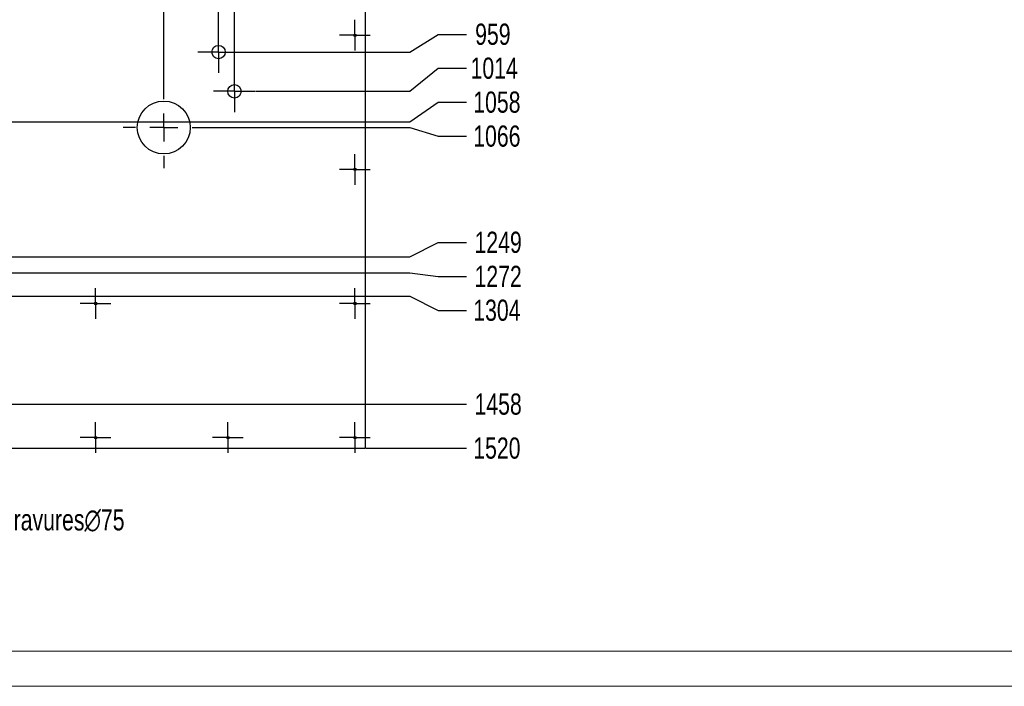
# Model space of a CAD drawing. Header units: millimetres. Extents: x 0 to 841, y 0 to 594.
# Tile 14 of 30: x 421 to 561, y 0 to 94. Entities that reach past the tile are written whole.
import ezdxf

# ---------------------------------------------------------------- set-up
doc = ezdxf.new("R2010")
doc.units = ezdxf.units.MM
doc.header["$PDSIZE"] = -1
doc.linetypes.add('CENTERX2', pattern=[20.32, 12.7, -2.54, 2.54, -2.54])
for name, color, linetype in [('COTES', 1, 'Continuous'), ('GRAVURES', 9, 'Continuous'), ('TRAIT-MIXTES', 3, 'CENTERX2')]:
    doc.layers.add(name, color=color, linetype=linetype)
doc.layers.add('TRAIT-FORT', color=4, linetype='Continuous', lineweight=25)
doc.styles.add('SLDTEXTSTYLE0', font='TXT', dxfattribs={"width": 0.75})
doc.dimstyles.new('SLDDIMSTYLE3', dxfattribs={"dimtxt": 3, "dimasz": 2, "dimexe": 0, "dimexo": 0.0625, "dimgap": 0.75, "dimtad": 0, "dimtih": 1, "dimtoh": 1, "dimdec": 0, "dimlfac": 10, "dimrnd": 1e-09, "dimzin": 12, "dimdsep": 46, "dimtxsty": 'SLDTEXTSTYLE0', "dimsah": 1, "dimcen": 0.09, "dimadec": 0, "dimazin": 3, "dimtfac": 1, "dimtdec": 0, "dimtofl": 0, "dimtmove": 0, "dimatfit": 3, "dimfxl": 1, "dimfrac": 2, "dimtolj": 1, "dimtzin": 12, "dimarcsym": 0})
doc.dimstyles.new('SLDDIMSTYLE4', dxfattribs={"dimtxt": 3, "dimasz": 2, "dimexe": 0, "dimexo": 0.0625, "dimgap": 0.75, "dimtad": 0, "dimtih": 1, "dimtoh": 1, "dimdec": 0, "dimlfac": 10, "dimrnd": 1e-09, "dimzin": 12, "dimdsep": 46, "dimtxsty": 'SLDTEXTSTYLE0', "dimblk1": 'NONE', "dimsah": 1, "dimcen": 0, "dimadec": 0, "dimazin": 3, "dimtfac": 1, "dimtdec": 0, "dimtmove": 0, "dimatfit": 3, "dimldrblk": 'NONE', "dimfxl": 1, "dimfrac": 2, "dimtolj": 1, "dimtzin": 12, "dimarcsym": 0})

# ---------------------------------------------------------------- blocks, each defined once
blk = doc.blocks.new('_D_204')
at = {"layer": 'COTES', "color": 0, "lineweight": -2, "transparency": 16777216}
blk.add_line((441.44, 84.96), (441.44, 195.81), dxfattribs=at)
at = {"layer": 'Defpoints', "color": 0, "transparency": 16777216}
for p in [(441.44, 195.81), (266.03, 112.72), (441.44, 84.9)]:
    blk.add_point(p, dxfattribs=at)
at = {"layer": 'COTES', "color": 0, "transparency": 16777216, "insert": (441.44, 200.31), "char_height": 3, "attachment_point": 5, "rotation": 90, "style": 'SLDTEXTSTYLE0'}
blk.add_mtext('\\A1;1754', dxfattribs=at)
blk = doc.blocks.new('_D_205')
at = {"layer": 'COTES', "color": 0, "lineweight": -2, "transparency": 16777216}
for p, q in [((448.31, 191.81), (448.31, 195.81)), ((449.2, 187.81), (448.31, 191.81)), ((449.2, 92.84), (449.2, 187.81))]:
    blk.add_line(p, q, dxfattribs=at)
at = {"layer": 'Defpoints', "color": 0, "transparency": 16777216}
for p in [(448.31, 195.81), (266.03, 112.72), (449.2, 92.78)]:
    blk.add_point(p, dxfattribs=at)
at = {"layer": 'COTES', "color": 0, "transparency": 16777216, "insert": (448.31, 200.31), "char_height": 3, "attachment_point": 5, "rotation": 90, "style": 'SLDTEXTSTYLE0'}
blk.add_mtext('\\A1;1832', dxfattribs=at)
blk = doc.blocks.new('_D_206')
at = {"layer": 'COTES', "color": 0, "lineweight": -2, "transparency": 16777216}
for p, q in [((453.12, 191.81), (453.12, 195.81)), ((451.45, 187.81), (453.12, 191.81)), ((451.45, 87.28), (451.45, 187.81))]:
    blk.add_line(p, q, dxfattribs=at)
at = {"layer": 'Defpoints', "color": 0, "transparency": 16777216}
for p in [(453.12, 195.81), (266.03, 112.72), (451.45, 87.22)]:
    blk.add_point(p, dxfattribs=at)
at = {"layer": 'COTES', "color": 0, "transparency": 16777216, "insert": (453.12, 200.31), "char_height": 3, "attachment_point": 5, "rotation": 90, "style": 'SLDTEXTSTYLE0'}
blk.add_mtext('\\A1;1854', dxfattribs=at)
blk = doc.blocks.new('_D_225')
at = {"layer": 'COTES', "color": 0, "lineweight": -2, "transparency": 16777216}
for p, q in [((476.31, 89.83), (480.31, 92.34)), ((480.31, 92.34), (484.31, 92.34)), ((452.22, 89.83), (476.31, 89.83))]:
    blk.add_line(p, q, dxfattribs=at)
at = {"layer": 'Defpoints', "color": 0, "transparency": 16777216}
for p in [(457.03, 185.72), (484.31, 92.34), (452.15, 89.83)]:
    blk.add_point(p, dxfattribs=at)
at = {"layer": 'COTES', "color": 0, "transparency": 16777216, "insert": (488.06, 92.34), "char_height": 3, "attachment_point": 5, "style": 'SLDTEXTSTYLE0'}
blk.add_mtext('\\A1;959', dxfattribs=at)
blk = doc.blocks.new('_D_226')
at = {"layer": 'COTES', "color": 0, "lineweight": -2, "transparency": 16777216}
for p, q in [((476.31, 84.27), (480.31, 87.53)), ((480.31, 87.53), (484.31, 87.53)), ((454.46, 84.27), (476.31, 84.27))]:
    blk.add_line(p, q, dxfattribs=at)
at = {"layer": 'Defpoints', "color": 0, "transparency": 16777216}
for p in [(457.03, 185.72), (484.31, 87.53), (454.4, 84.27)]:
    blk.add_point(p, dxfattribs=at)
at = {"layer": 'COTES', "color": 0, "transparency": 16777216, "insert": (488.25, 87.53), "char_height": 3, "attachment_point": 5, "style": 'SLDTEXTSTYLE0'}
blk.add_mtext('\\A1;1014', dxfattribs=at)
blk = doc.blocks.new('_D_227')
at = {"layer": 'COTES', "color": 0, "lineweight": -2, "transparency": 16777216}
for p, q in [((476.31, 79.95), (480.31, 82.72)), ((480.31, 82.72), (484.31, 82.72)), ((336.81, 79.95), (476.31, 79.95))]:
    blk.add_line(p, q, dxfattribs=at)
at = {"layer": 'Defpoints', "color": 0, "transparency": 16777216}
for p in [(457.03, 185.72), (484.31, 82.72), (336.75, 79.95)]:
    blk.add_point(p, dxfattribs=at)
at = {"layer": 'COTES', "color": 0, "transparency": 16777216, "insert": (488.63, 82.72), "char_height": 3, "attachment_point": 5, "style": 'SLDTEXTSTYLE0'}
blk.add_mtext('\\A1;1058', dxfattribs=at)
blk = doc.blocks.new('_D_228')
at = {"layer": 'COTES', "color": 0, "lineweight": -2, "transparency": 16777216}
for p, q in [((447.25, 79.15), (476.31, 79.15)), ((476.31, 79.15), (480.31, 77.91)), ((480.31, 77.91), (484.31, 77.91))]:
    blk.add_line(p, q, dxfattribs=at)
at = {"layer": 'Defpoints', "color": 0, "transparency": 16777216}
for p in [(457.03, 185.72), (447.19, 79.15), (484.31, 77.91)]:
    blk.add_point(p, dxfattribs=at)
at = {"layer": 'COTES', "color": 0, "transparency": 16777216, "insert": (488.63, 77.91), "char_height": 3, "attachment_point": 5, "style": 'SLDTEXTSTYLE0'}
blk.add_mtext('\\A1;1066', dxfattribs=at)
blk = doc.blocks.new('_D_229')
at = {"layer": 'COTES', "color": 0, "lineweight": -2, "transparency": 16777216}
for p, q in [((476.31, 60.84), (480.31, 62.87)), ((480.31, 62.87), (484.31, 62.87)), ((380.45, 60.84), (476.31, 60.84))]:
    blk.add_line(p, q, dxfattribs=at)
at = {"layer": 'Defpoints', "color": 0, "transparency": 16777216}
for p in [(457.03, 185.72), (484.31, 62.87), (380.39, 60.84)]:
    blk.add_point(p, dxfattribs=at)
at = {"layer": 'COTES', "color": 0, "transparency": 16777216, "insert": (488.81, 62.87), "char_height": 3, "attachment_point": 5, "style": 'SLDTEXTSTYLE0'}
blk.add_mtext('\\A1;1249', dxfattribs=at)
blk = doc.blocks.new('_D_230')
at = {"layer": 'COTES', "color": 0, "lineweight": -2, "transparency": 16777216}
for p, q in [((396.26, 58.54), (476.31, 58.54)), ((476.31, 58.54), (480.31, 58.06)), ((480.31, 58.06), (484.31, 58.06))]:
    blk.add_line(p, q, dxfattribs=at)
at = {"layer": 'Defpoints', "color": 0, "transparency": 16777216}
for p in [(457.03, 185.72), (396.2, 58.54), (484.31, 58.06)]:
    blk.add_point(p, dxfattribs=at)
at = {"layer": 'COTES', "color": 0, "transparency": 16777216, "insert": (488.81, 58.06), "char_height": 3, "attachment_point": 5, "style": 'SLDTEXTSTYLE0'}
blk.add_mtext('\\A1;1272', dxfattribs=at)
blk = doc.blocks.new('_D_231')
at = {"layer": 'COTES', "color": 0, "lineweight": -2, "transparency": 16777216}
for p, q in [((382.7, 55.27), (476.31, 55.27)), ((476.31, 55.27), (480.31, 53.25)), ((480.31, 53.25), (484.31, 53.25))]:
    blk.add_line(p, q, dxfattribs=at)
at = {"layer": 'Defpoints', "color": 0, "transparency": 16777216}
for p in [(457.03, 185.72), (382.64, 55.27), (484.31, 53.25)]:
    blk.add_point(p, dxfattribs=at)
at = {"layer": 'COTES', "color": 0, "transparency": 16777216, "insert": (488.63, 53.25), "char_height": 3, "attachment_point": 5, "style": 'SLDTEXTSTYLE0'}
blk.add_mtext('\\A1;1304', dxfattribs=at)
blk = doc.blocks.new('_D_232')
at = {"layer": 'COTES', "color": 0, "lineweight": -2, "transparency": 16777216}
blk.add_line((320.31, 39.95), (484.31, 39.95), dxfattribs=at)
at = {"layer": 'Defpoints', "color": 0, "transparency": 16777216}
for p in [(457.03, 185.72), (320.25, 39.95), (484.31, 39.95)]:
    blk.add_point(p, dxfattribs=at)
at = {"layer": 'COTES', "color": 0, "transparency": 16777216, "insert": (488.81, 39.95), "char_height": 3, "attachment_point": 5, "style": 'SLDTEXTSTYLE0'}
blk.add_mtext('\\A1;1458', dxfattribs=at)
blk = doc.blocks.new('_D_233')
at = {"layer": 'COTES', "color": 0, "lineweight": -2, "transparency": 16777216}
blk.add_line((470.09, 33.72), (484.31, 33.72), dxfattribs=at)
at = {"layer": 'Defpoints', "color": 0, "transparency": 16777216}
for p in [(457.03, 185.72), (470.03, 33.72), (484.31, 33.72)]:
    blk.add_point(p, dxfattribs=at)
at = {"layer": 'COTES', "color": 0, "transparency": 16777216, "insert": (488.63, 33.72), "char_height": 3, "attachment_point": 5, "style": 'SLDTEXTSTYLE0'}
blk.add_mtext('\\A1;1520', dxfattribs=at)
blk = doc.blocks.new('_D_244')
at = {"layer": 'COTES', "color": 0, "lineweight": -2, "transparency": 16777216}
for p, q in [((388.5, 61.75), (392.39, 55.34)), ((411.65, 23.58), (393.43, 53.63)), ((414.57, 23.58), (411.65, 23.58))]:
    blk.add_line(p, q, dxfattribs=at)
at = {"layer": 'COTES', "color": 0, "transparency": 16777216}
blk.add_solid([(393.71, 53.8), (393.14, 53.45), (392.39, 55.34)], dxfattribs=at)
at = {"layer": 'Defpoints', "color": 0, "transparency": 16777216}
for p in [(388.5, 61.75), (392.39, 55.34)]:
    blk.add_point(p, dxfattribs=at)
at = {"layer": 'COTES', "color": 0, "transparency": 16777216, "insert": (415.32, 25.08), "char_height": 3, "attachment_point": 1, "style": 'SLDTEXTSTYLE0'}
blk.add_mtext('\\A1;8 Gravures∅75', dxfattribs=at)
blk = doc.blocks.new('_None')
blk = doc.blocks.new('SW_CENTERMARKSYMBOL_139')
at = {"layer": 'TRAIT-MIXTES', "color": 0}
for p, q in [((0, 2), (0, 2.17)), ((0, 0), (0, 2)), ((-2, 0), (-2.17, 0)), ((0, 0), (-2, 0)), ((0, 0), (0, -2)), ((0, 0), (2, 0)), ((2, 0), (2.17, 0)), ((0, -2), (0, -2.17))]:
    blk.add_line(p, q, dxfattribs=at)
blk = doc.blocks.new('SW_CENTERMARKSYMBOL_141')
at = {"layer": 'TRAIT-MIXTES', "color": 0}
for p, q in [((0, 2), (0, 2.17)), ((0, 0), (0, 2)), ((-2, 0), (-2.17, 0)), ((0, 0), (-2, 0)), ((0, 0), (0, -2)), ((0, 0), (2, 0)), ((2, 0), (2.17, 0)), ((0, -2), (0, -2.17))]:
    blk.add_line(p, q, dxfattribs=at)
blk = doc.blocks.new('SW_CENTERMARKSYMBOL_142')
at = {"layer": 'TRAIT-MIXTES', "color": 0}
for p, q in [((0, 2), (0, 2.17)), ((0, 0), (0, 2)), ((-2, 0), (-2.17, 0)), ((0, 0), (-2, 0)), ((0, 0), (0, -2)), ((0, 0), (2, 0)), ((2, 0), (2.17, 0)), ((0, -2), (0, -2.17))]:
    blk.add_line(p, q, dxfattribs=at)
blk = doc.blocks.new('SW_CENTERMARKSYMBOL_146')
at = {"layer": 'TRAIT-MIXTES', "color": 0}
for p, q in [((0, 2), (0, 2.17)), ((0, 0), (0, 2)), ((-2, 0), (-2.17, 0)), ((0, 0), (-2, 0)), ((0, 0), (0, -2)), ((0, 0), (2, 0)), ((2, 0), (2.17, 0)), ((0, -2), (0, -2.17))]:
    blk.add_line(p, q, dxfattribs=at)
blk = doc.blocks.new('SW_CENTERMARKSYMBOL_162')
at = {"layer": 'TRAIT-MIXTES', "color": 0}
for p, q in [((0, 2), (0, 2.17)), ((0, 0), (0, 2)), ((-2, 0), (-2.17, 0)), ((0, 0), (-2, 0)), ((0, 0), (0, -2)), ((0, 0), (2, 0)), ((2, 0), (2.17, 0)), ((0, -2), (0, -2.17))]:
    blk.add_line(p, q, dxfattribs=at)
blk = doc.blocks.new('SW_CENTERMARKSYMBOL_167')
at = {"layer": 'TRAIT-MIXTES', "color": 0}
for p, q in [((0, 2), (0, 2.17)), ((0, 0), (0, 2)), ((-2, 0), (-2.17, 0)), ((0, 0), (-2, 0)), ((0, 0), (0, -2)), ((0, 0), (2, 0)), ((2, 0), (2.17, 0)), ((0, -2), (0, -2.17))]:
    blk.add_line(p, q, dxfattribs=at)
blk = doc.blocks.new('SW_CENTERMARKSYMBOL_168')
at = {"layer": 'TRAIT-MIXTES', "color": 0}
for p, q in [((0, 2), (0, 2.17)), ((0, 0), (0, 2)), ((-2, 0), (-2.17, 0)), ((0, 0), (-2, 0)), ((0, 0), (0, -2)), ((0, 0), (2, 0)), ((2, 0), (2.17, 0)), ((0, -2), (0, -2.17))]:
    blk.add_line(p, q, dxfattribs=at)
blk = doc.blocks.new('SW_CENTERMARKSYMBOL_193')
at = {"layer": 'TRAIT-MIXTES', "color": 0}
for p, q in [((0, 4), (0, 5.75)), ((0, 0), (0, 2)), ((-4, 0), (-5.75, 0)), ((0, 0), (-2, 0)), ((0, 0), (0, -2)), ((0, 0), (2, 0)), ((4, 0), (5.75, 0)), ((0, -4), (0, -5.75))]:
    blk.add_line(p, q, dxfattribs=at)
blk = doc.blocks.new('SW_CENTERMARKSYMBOL_209')
at = {"layer": 'TRAIT-MIXTES', "color": 0}
for p, q in [((0, 2), (0, 2.95)), ((0, 0), (0, 2)), ((-2, 0), (-2.95, 0)), ((0, 0), (-2, 0)), ((0, 0), (0, -2)), ((0, 0), (2, 0)), ((2, 0), (2.95, 0)), ((0, -2), (0, -2.95))]:
    blk.add_line(p, q, dxfattribs=at)
blk = doc.blocks.new('SW_CENTERMARKSYMBOL_210')
at = {"layer": 'TRAIT-MIXTES', "color": 0}
for p, q in [((0, 2), (0, 2.95)), ((0, 0), (0, 2)), ((-2, 0), (-2.95, 0)), ((0, 0), (-2, 0)), ((0, 0), (0, -2)), ((0, 0), (2, 0)), ((2, 0), (2.95, 0)), ((0, -2), (0, -2.95))]:
    blk.add_line(p, q, dxfattribs=at)

msp = doc.modelspace()

# ---------------------------------------------------------------- linework, layer by layer
at = {"lineweight": 18}
for p, q in [((836, 5), (5, 5)), ((841, 0), (0, 0))]:
    msp.add_line(p, q, dxfattribs=at)
at = {"layer": 'GRAVURES', "lineweight": 25}
msp.add_circle((441.4423, 79.1463), 3.75, dxfattribs=at)
at = {"layer": 'TRAIT-FORT', "lineweight": 25}
for p, q in [((470.0276, 33.718), (470.0276, 112.7179)), ((266.0276, 33.718), (470.0276, 33.718))]:
    msp.add_line(p, q, dxfattribs=at)
for centre, radius in [((468.5276, 92.218), 0.17), ((449.2045, 89.8321), 0.95), ((451.4521, 84.269), 0.95), ((468.5276, 73.218), 0.17), ((431.7776, 54.218), 0.17), ((468.5276, 54.218), 0.17), ((431.7776, 35.218), 0.17), ((450.5276, 35.218), 0.17), ((468.5276, 35.218), 0.17)]:
    msp.add_circle(centre, radius, dxfattribs=at)

# ---------------------------------------------------------------- block references
at = {"layer": 'TRAIT-MIXTES'}
for name, p in [('SW_CENTERMARKSYMBOL_162', (468.5276, 92.218)), ('SW_CENTERMARKSYMBOL_209', (449.2045, 89.8321)), ('SW_CENTERMARKSYMBOL_210', (451.4521, 84.269)), ('SW_CENTERMARKSYMBOL_193', (441.4423, 79.1463)), ('SW_CENTERMARKSYMBOL_167', (468.5276, 73.218)), ('SW_CENTERMARKSYMBOL_139', (431.7776, 54.218)), ('SW_CENTERMARKSYMBOL_168', (468.5276, 54.218)), ('SW_CENTERMARKSYMBOL_142', (431.7776, 35.218)), ('SW_CENTERMARKSYMBOL_141', (450.5276, 35.218)), ('SW_CENTERMARKSYMBOL_146', (468.5276, 35.218))]:
    msp.add_blockref(name, p, dxfattribs=at)

# ---------------------------------------------------------------- dimensions: what is measured, and where the dimension line sits
at = {"layer": 'COTES'}
for feature_location, offset, dtype, origin, picture, middle in [((441.4423, 84.8963), (0, 110.9133), 1, (266.0276, 112.7179), '_D_204', (441.4423, 200.3096)), ((449.2045, 92.7821), (-0.8986, 103.0275), 1, (266.0276, 112.7179), '_D_205', (448.3059, 200.3096)), ((451.4521, 87.219), (1.6639, 108.5906), 1, (266.0276, 112.7179), '_D_206', (453.116, 200.3096)), ((320.2491, 39.9498), (164.0634, 0), 0, (457.0275, 185.7179), '_D_232', (488.8125, 39.9498)), ((336.7491, 79.9498), (147.5634, 2.7672), 0, (457.0275, 185.7179), '_D_227', (488.625, 82.717)), ((380.3904, 60.8376), (103.9221, 2.0286), 0, (457.0275, 185.7179), '_D_229', (488.8125, 62.8662)), ((382.6381, 55.2745), (101.6744, -2.0286), 0, (457.0275, 185.7179), '_D_231', (488.625, 53.2459)), ((396.1971, 58.5429), (88.1154, -0.4869), 0, (457.0275, 185.7179), '_D_230', (488.8125, 58.056)), ((447.1923, 79.1463), (37.1203, -1.2394), 0, (457.0275, 185.7179), '_D_228', (488.625, 77.9068)), ((452.1545, 89.8321), (32.158, 2.5051), 0, (457.0275, 185.7179), '_D_225', (488.0625, 92.3372)), ((454.4021, 84.269), (29.9104, 3.258), 0, (457.0275, 185.7179), '_D_226', (488.25, 87.5271)), ((470.0276, 33.718), (14.2849, 0), 0, (457.0275, 185.7179), '_D_233', (488.625, 33.718))]:
    dim = msp.add_ordinate_dim(feature_location=feature_location, offset=offset, dtype=dtype, origin=origin, dimstyle='SLDDIMSTYLE3', dxfattribs=at)
    dim.commit()
    dim.dimension.update_dxf_attribs({"geometry": picture, "text_midpoint": middle})
dim = msp.add_diameter_dim_2p(p1=(388.5026, 61.7494), p2=(392.3917, 55.3364), text='8 Gravures<>', dimstyle='SLDDIMSTYLE4', dxfattribs=at)
dim.commit()
dim.dimension.update_dxf_attribs({"geometry": '_D_244', "text_midpoint": (429.5727, 23.5837), "dimtype": 163})

doc.saveas('drawing.dxf')
